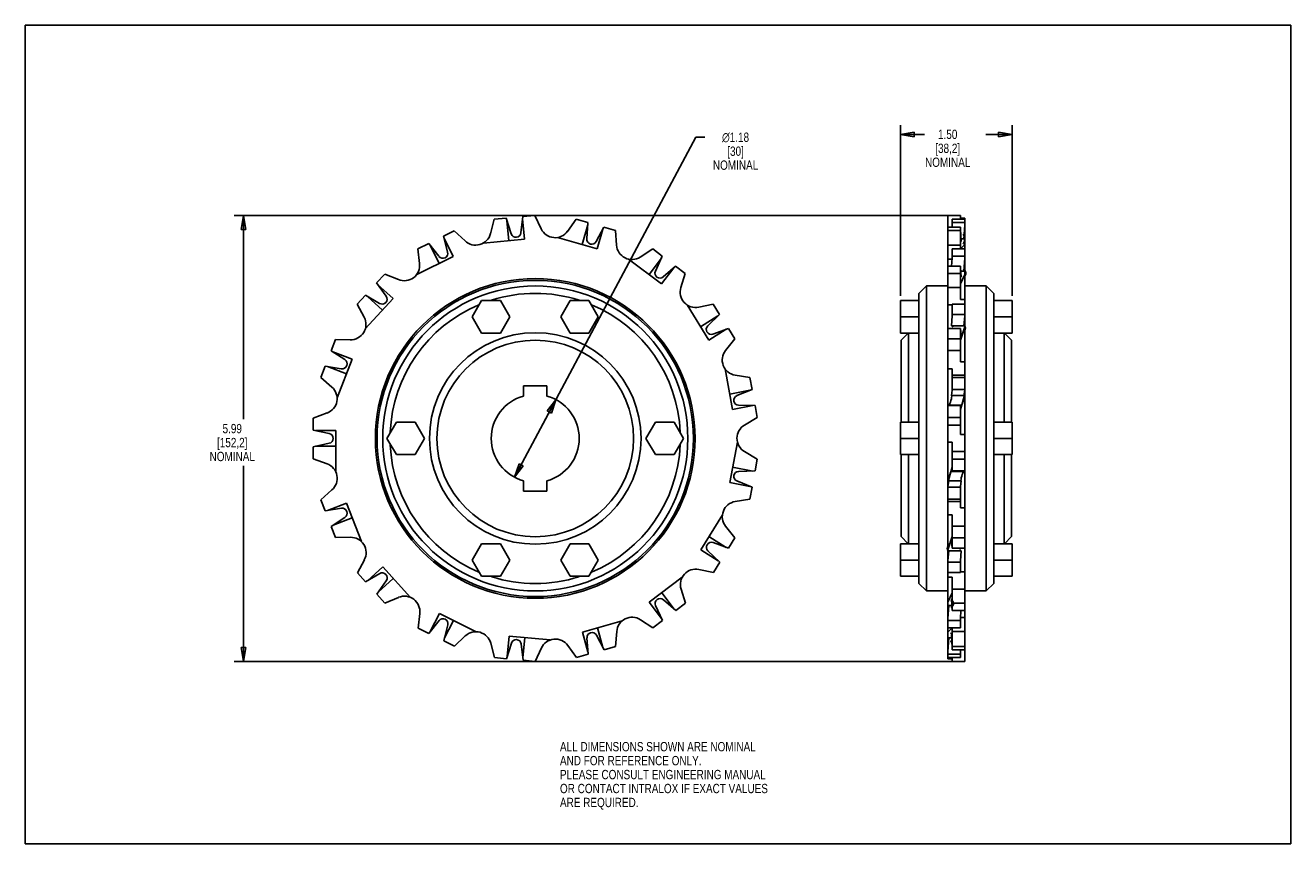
# Model space of a CAD drawing. Header units: inches. Extents: x 0 to 17, y 0 to 11.
import ezdxf

# ---------------------------------------------------------------- set-up
doc = ezdxf.new("R2010")
doc.units = ezdxf.units.IN
doc.header["$LTSCALE"] = 0.935
doc.header["$MEASUREMENT"] = 0
doc.layers.get('0').update_dxf_attribs({"linetype": 'CONTINUOUS'})
doc.layers.add('ALL_FEATURES', color=7, linetype='CONTINUOUS')
doc.styles.get("Standard").update_dxf_attribs({"font": 'txt', "width": 0.8})
doc.styles.add('TEXTSTYLE_1', font='gdt', dxfattribs={"width": 0.8})
doc.dimstyles.new('DIMSTYLE_1', dxfattribs={"dimtxt": 0.125, "dimasz": 0.1875, "dimexe": 0.18, "dimexo": 0.0625, "dimgap": 0.09, "dimtad": 0, "dimtih": 1, "dimtoh": 1, "dimzin": 4, "dimdsep": 46, "dimtxsty": 'STANDARD', "dimblk": 'CLOSED', "dimblk1": 'CLOSED', "dimblk2": 'CLOSED', "dimcen": 0.09, "dimadec": 0, "dimazin": 0, "dimtp": 0.01, "dimtm": 0.01, "dimtfac": 1, "dimtofl": 0, "dimtmove": 0, "dimatfit": 3, "dimldrblk": 'CLOSED', "dimfxl": 1, "dimtolj": 1, "dimtzin": 4, "dimarcsym": 0})
doc.dimstyles.new('DIMSTYLE_2', dxfattribs={"dimtxt": 0.125, "dimasz": 0.1875, "dimexe": 0.18, "dimexo": 0.0625, "dimgap": 0.09, "dimtad": 0, "dimtih": 1, "dimtoh": 1, "dimzin": 4, "dimdsep": 46, "dimtxsty": 'STANDARD', "dimblk": 'CLOSED', "dimblk1": 'CLOSED', "dimblk2": 'CLOSED', "dimcen": 0.09, "dimadec": 0, "dimazin": 0, "dimtp": 0.01, "dimtm": 0.01, "dimtfac": 1, "dimtofl": 0, "dimtmove": 0, "dimatfit": 3, "dimldrblk": 'CLOSED', "dimfxl": 1, "dimtolj": 1, "dimtzin": 4, "dimarcsym": 0})

# ---------------------------------------------------------------- blocks, each defined once
blk = doc.blocks.new('_CLOSED')
at = {"color": 0, "linetype": 'BYBLOCK'}
for p, q in [((0, 0), (-1, 0.167)), ((-1, 0.167), (-1, -0.167)), ((-1, -0.167), (0, 0)), ((-1, 0), (0, 0))]:
    blk.add_line(p, q, dxfattribs=at)
blk = doc.blocks.new('*D0')
at = {"color": 3, "linetype": 'CONTINUOUS'}
for p, q in [((6.851, 5.447), (9.009, 9.496)), ((9.009, 9.496), (9.13, 9.496)), ((7.129, 5.968), (6.851, 5.447)), ((6.573, 4.926), (6.851, 5.447))]:
    blk.add_line(p, q, dxfattribs=at)
at = {"color": 3, "linetype": 'CONTINUOUS', "xscale": 0.1875, "yscale": 0.1875, "zscale": 0.1875}
for p, rotation in [((7.129, 5.968), 61.9383308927), ((6.573, 4.926), 241.9383308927)]:
    blk.add_blockref('_CLOSED', p, dxfattribs=dict(at, rotation=rotation))
at = {"color": 3, "linetype": 'CONTINUOUS', "insert": (9.542, 9.558), "char_height": 0.125, "width": 0.7, "attachment_point": 2, "line_spacing_factor": 0.9, "style": 'TEXTSTYLE_1'}
blk.add_mtext('{\\Fgdt;n}\\Ftxt;1.18\\P[30]\\PNOMINAL', dxfattribs=at)
blk = doc.blocks.new('*D1')
at = {"color": 3, "linetype": 'CONTINUOUS'}
for p, q in [((11.756, 7.363), (11.756, 9.659)), ((11.756, 9.534), (12.079, 9.534)), ((13.26, 9.534), (12.904, 9.534)), ((13.26, 7.363), (13.26, 9.659))]:
    blk.add_line(p, q, dxfattribs=at)
at = {"color": 3, "linetype": 'CONTINUOUS', "xscale": 0.1875, "yscale": 0.1875, "zscale": 0.1875, "rotation": 180}
blk.add_blockref('_CLOSED', (11.756, 9.534), dxfattribs=at)
at = {"color": 3, "linetype": 'CONTINUOUS', "xscale": 0.1875, "yscale": 0.1875, "zscale": 0.1875}
blk.add_blockref('_CLOSED', (13.26, 9.534), dxfattribs=at)
at = {"color": 3, "linetype": 'CONTINUOUS', "insert": (12.392, 9.597), "char_height": 0.125, "width": 0.7, "attachment_point": 2, "line_spacing_factor": 0.9}
blk.add_mtext('1.50\\P[38,2]\\PNOMINAL', dxfattribs=at)
blk = doc.blocks.new('*D2')
at = {"color": 3, "linetype": 'CONTINUOUS'}
for p, q in [((12.501, 8.444), (2.805, 8.444)), ((2.93, 8.444), (2.93, 5.704)), ((2.93, 2.451), (2.93, 5.079)), ((12.557, 2.451), (2.805, 2.451))]:
    blk.add_line(p, q, dxfattribs=at)
at = {"color": 3, "linetype": 'CONTINUOUS', "xscale": 0.1875, "yscale": 0.1875, "zscale": 0.1875}
for p, rotation in [((2.93, 8.444), 90), ((2.93, 2.451), 270)]:
    blk.add_blockref('_CLOSED', p, dxfattribs=dict(at, rotation=rotation))
at = {"color": 3, "linetype": 'CONTINUOUS', "insert": (2.78, 5.642), "char_height": 0.125, "width": 0.7, "attachment_point": 2, "line_spacing_factor": 0.9}
blk.add_mtext('5.99\\P[152,2]\\PNOMINAL', dxfattribs=at)

msp = doc.modelspace()

# ---------------------------------------------------------------- linework, layer by layer
at = {"color": 7, "linetype": 'CONTINUOUS'}
for p, q in [((0, 0), (0, 11)), ((0, 11), (17, 11)), ((17, 0), (17, 11)), ((6.301, 8.393), (6.251, 8.199)), ((6.301, 8.393), (6.462, 8.408)), ((6.528, 8.197), (6.462, 8.408)), ((6.471, 8.378), (6.497, 8.105)), ((6.684, 8.429), (6.658, 8.209)), ((6.68, 8.398), (6.706, 8.124)), ((6.845, 8.444), (6.684, 8.429)), ((6.845, 8.444), (6.931, 8.263)), ((7.402, 8.392), (7.285, 8.23)), ((7.402, 8.392), (7.558, 8.348)), ((7.543, 8.128), (7.558, 8.348)), ((12.396, 2.486), (12.396, 8.444)), ((12.564, 8.444), (12.396, 8.444)), ((12.452, 8.392), (12.452, 8.317)), ((12.62, 8.392), (12.452, 8.392)), ((12.62, 8.348), (12.452, 8.348)), ((12.564, 8.392), (12.564, 8.444)), ((12.62, 8.408), (12.564, 8.408)), ((12.62, 5.01), (12.62, 8.408)), ((5.763, 8.239), (5.618, 8.167)), ((5.618, 8.167), (5.673, 7.953)), ((5.763, 8.239), (5.908, 8.102)), ((7.556, 8.317), (7.481, 8.053)), ((7.772, 8.287), (7.669, 8.092)), ((7.758, 8.26), (7.683, 7.996)), ((7.928, 8.243), (7.772, 8.287)), ((7.928, 8.243), (7.942, 8.044)), ((12.564, 8.287), (12.396, 8.287)), ((12.564, 8.243), (12.396, 8.243)), ((12.45, 8.287), (12.452, 8.317)), ((12.564, 7.994), (12.564, 8.287)), ((12.564, 8.26), (12.574, 8.092)), ((12.609, 8.128), (12.62, 8.317)), ((5.274, 7.995), (5.419, 8.067)), ((5.274, 7.995), (5.297, 7.797)), ((5.556, 7.895), (5.419, 8.067)), ((5.438, 8.043), (5.561, 7.797)), ((5.626, 8.137), (5.749, 7.891)), ((6.154, 8.073), (6.706, 8.124)), ((7.15, 8.147), (7.683, 7.996)), ((8.429, 7.994), (8.262, 7.885)), ((8.429, 7.994), (8.558, 7.897)), ((12.564, 8.044), (12.396, 8.044)), ((12.452, 7.994), (12.452, 7.869)), ((12.62, 7.994), (12.452, 7.994)), ((12.62, 8.053), (12.564, 7.996)), ((12.609, 8.128), (12.572, 8.128)), ((5.253, 7.644), (5.749, 7.891)), ((8.105, 7.857), (8.548, 7.523)), ((8.545, 7.869), (8.38, 7.649)), ((8.465, 7.697), (8.558, 7.897)), ((12.396, 7.857), (12.451, 7.857)), ((12.445, 7.763), (12.452, 7.869)), ((12.62, 7.897), (12.452, 7.897)), ((12.609, 7.697), (12.62, 7.869)), ((4.828, 7.657), (4.719, 7.538)), ((4.828, 7.657), (5.013, 7.582)), ((8.713, 7.742), (8.548, 7.523)), ((8.736, 7.763), (8.57, 7.618)), ((8.865, 7.665), (8.736, 7.763)), ((8.865, 7.665), (8.807, 7.474)), ((12.564, 7.763), (12.396, 7.763)), ((12.564, 7.665), (12.396, 7.665)), ((12.564, 7.316), (12.564, 7.763)), ((12.564, 7.742), (12.574, 7.618)), ((12.609, 7.697), (12.568, 7.697)), ((4.719, 7.538), (4.848, 7.359)), ((4.737, 7.513), (4.94, 7.328)), ((12.106, 7.497), (12.006, 7.397)), ((12.106, 3.397), (12.106, 7.497)), ((12.62, 7.649), (12.564, 7.523)), ((12.91, 7.497), (12.91, 3.397)), ((12.91, 7.497), (13.01, 7.397)), ((4.46, 7.253), (4.569, 7.373)), ((4.567, 6.918), (4.94, 7.328)), ((4.759, 7.262), (4.569, 7.373)), ((4.595, 7.357), (4.799, 7.173)), ((12.006, 7.301), (12.006, 7.397)), ((12.564, 7.474), (12.396, 7.474)), ((12.564, 7.316), (12.62, 7.316)), ((13.01, 7.397), (13.01, 7.301)), ((4.46, 7.253), (4.553, 7.077)), ((6.129, 7.301), (6.003, 7.082)), ((6.382, 7.301), (6.129, 7.301)), ((6.508, 7.082), (6.382, 7.301)), ((7.32, 7.301), (7.194, 7.082)), ((7.572, 7.301), (7.32, 7.301)), ((7.698, 7.082), (7.572, 7.301)), ((8.891, 7.241), (9.183, 6.77)), ((9.243, 7.252), (9.047, 7.211)), ((9.243, 7.252), (9.328, 7.114)), ((11.756, 6.864), (11.756, 7.301)), ((12.006, 5.532), (12.006, 7.242)), ((12.396, 7.241), (12.452, 7.241)), ((12.452, 7.252), (12.452, 7.093)), ((12.62, 7.252), (12.452, 7.252)), ((13.01, 7.242), (13.01, 5.532)), ((13.26, 6.864), (13.26, 7.301)), ((6.003, 7.082), (6.129, 6.864)), ((6.382, 6.864), (6.508, 7.082)), ((7.194, 7.082), (7.32, 6.864)), ((7.572, 6.864), (7.698, 7.082)), ((9.306, 7.093), (9.072, 6.948)), ((9.169, 6.962), (9.328, 7.114)), ((12.441, 6.962), (12.452, 7.093)), ((12.62, 7.114), (12.452, 7.114)), ((12.609, 6.962), (12.62, 7.093)), ((6.129, 6.864), (6.382, 6.864)), ((7.32, 6.864), (7.572, 6.864)), ((9.416, 6.914), (9.183, 6.77)), ((9.445, 6.925), (9.238, 6.85)), ((9.531, 6.788), (9.445, 6.925)), ((11.862, 6.864), (11.766, 6.768)), ((11.866, 5.666), (11.866, 6.864)), ((12.564, 6.925), (12.396, 6.925)), ((12.609, 6.962), (12.441, 6.962)), ((12.62, 6.948), (12.564, 6.77)), ((12.564, 6.477), (12.564, 6.925)), ((12.564, 6.914), (12.574, 6.85)), ((13.15, 6.864), (13.15, 5.666)), ((13.154, 6.864), (13.25, 6.768)), ((4.166, 6.777), (4.107, 6.626)), ((4.166, 6.777), (4.366, 6.773)), ((9.531, 6.788), (9.407, 6.63)), ((11.766, 5.666), (11.766, 6.768)), ((12.564, 6.788), (12.396, 6.788)), ((12.564, 6.63), (12.396, 6.63)), ((13.25, 6.768), (13.25, 5.666)), ((4.107, 6.626), (4.292, 6.506)), ((4.133, 6.609), (4.39, 6.511)), ((4.19, 5.993), (4.39, 6.511)), ((12.564, 6.477), (12.62, 6.477)), ((3.969, 6.268), (4.027, 6.419)), ((4.027, 6.419), (4.245, 6.384)), ((4.058, 6.414), (4.314, 6.315)), ((9.401, 6.383), (9.503, 5.838)), ((9.733, 6.266), (9.536, 6.298)), ((12.396, 6.383), (12.452, 6.383)), ((12.452, 6.095), (12.452, 6.383)), ((12.62, 6.298), (12.452, 6.298)), ((3.969, 6.268), (4.119, 6.136)), ((6.693, 6.154), (6.693, 6.016)), ((7.008, 6.154), (6.693, 6.154)), ((7.008, 6.016), (7.008, 6.154)), ((9.733, 6.266), (9.763, 6.107)), ((12.62, 6.266), (12.452, 6.266)), ((9.734, 6.095), (9.464, 6.044)), ((9.559, 6.022), (9.763, 6.107)), ((12.441, 6.022), (12.452, 6.095)), ((12.609, 6.022), (12.441, 6.022)), ((12.62, 6.107), (12.452, 6.107)), ((12.62, 6.044), (12.564, 5.838)), ((12.609, 6.022), (12.62, 6.095)), ((9.773, 5.888), (9.503, 5.838)), ((9.804, 5.888), (9.583, 5.893)), ((9.834, 5.729), (9.804, 5.888)), ((12.396, 5.888), (12.406, 5.893)), ((12.564, 5.888), (12.396, 5.888)), ((12.574, 5.893), (12.406, 5.893)), ((12.564, 5.888), (12.574, 5.893)), ((12.564, 5.499), (12.564, 5.888)), ((4.985, 5.666), (4.858, 5.447)), ((5.237, 5.666), (4.985, 5.666)), ((5.363, 5.447), (5.237, 5.666)), ((8.465, 5.666), (8.338, 5.447)), ((8.717, 5.666), (8.465, 5.666)), ((8.843, 5.447), (8.717, 5.666)), ((9.834, 5.729), (9.662, 5.627)), ((11.756, 5.229), (11.756, 5.666)), ((12.564, 5.729), (12.396, 5.729)), ((12.564, 5.627), (12.396, 5.627)), ((13.26, 5.229), (13.26, 5.666)), ((3.867, 5.559), (4.083, 5.513)), ((3.897, 5.552), (4.172, 5.552)), ((4.172, 4.998), (4.172, 5.552)), ((4.858, 5.447), (4.985, 5.229)), ((5.237, 5.229), (5.363, 5.447)), ((8.338, 5.447), (8.465, 5.229)), ((8.717, 5.229), (8.843, 5.447)), ((12.564, 5.499), (12.62, 5.499)), ((3.867, 5.336), (4.083, 5.382)), ((3.867, 5.174), (3.867, 5.336)), ((3.897, 5.342), (4.172, 5.342)), ((9.567, 5.398), (9.465, 4.853)), ((9.834, 5.169), (9.662, 5.271)), ((12.006, 3.653), (12.006, 5.363)), ((12.396, 5.398), (12.452, 5.398)), ((12.452, 5.009), (12.452, 5.398)), ((12.62, 5.271), (12.452, 5.271)), ((13.01, 5.363), (13.01, 3.653)), ((3.867, 5.174), (4.055, 5.106)), ((4.985, 5.229), (5.237, 5.229)), ((8.465, 5.229), (8.717, 5.229)), ((9.834, 5.169), (9.804, 5.01)), ((11.766, 4.127), (11.766, 5.229)), ((11.866, 4.031), (11.866, 5.229)), ((12.62, 5.169), (12.452, 5.169)), ((13.15, 5.229), (13.15, 4.031)), ((13.25, 5.229), (13.25, 4.127)), ((9.774, 5.009), (9.503, 5.06)), ((9.584, 5.004), (9.804, 5.01)), ((12.396, 4.853), (12.452, 5.06)), ((12.441, 5.004), (12.452, 5.009)), ((12.609, 5.004), (12.441, 5.004)), ((12.62, 5.01), (12.452, 5.01)), ((12.609, 5.004), (12.62, 5.009)), ((12.62, 2.451), (12.62, 5.009)), ((6.693, 4.878), (6.693, 4.74)), ((7.008, 4.74), (7.008, 4.878)), ((9.735, 4.803), (9.465, 4.853)), ((9.764, 4.791), (9.56, 4.876)), ((9.734, 4.632), (9.764, 4.791)), ((12.396, 4.803), (12.406, 4.876)), ((12.564, 4.791), (12.396, 4.791)), ((12.574, 4.876), (12.406, 4.876)), ((12.564, 4.803), (12.574, 4.876)), ((12.564, 4.515), (12.564, 4.803)), ((3.97, 4.624), (4.12, 4.756)), ((3.97, 4.624), (4.028, 4.473)), ((6.693, 4.74), (7.008, 4.74)), ((9.734, 4.632), (9.537, 4.599)), ((12.564, 4.632), (12.396, 4.632)), ((12.564, 4.599), (12.396, 4.599)), ((4.028, 4.473), (4.246, 4.508)), ((4.059, 4.478), (4.315, 4.577)), ((4.515, 4.06), (4.315, 4.577)), ((9.365, 4.42), (9.074, 3.949)), ((12.396, 4.42), (12.452, 4.42)), ((12.452, 3.972), (12.452, 4.42)), ((12.564, 4.515), (12.62, 4.515)), ((4.109, 4.265), (4.293, 4.386)), ((4.167, 4.115), (4.109, 4.265)), ((4.135, 4.282), (4.391, 4.382)), ((9.532, 4.11), (9.408, 4.267)), ((12.62, 4.267), (12.452, 4.267)), ((4.167, 4.115), (4.367, 4.119)), ((9.418, 3.983), (9.184, 4.127)), ((9.532, 4.11), (9.447, 3.972)), ((11.862, 4.031), (11.766, 4.127)), ((12.396, 3.949), (12.452, 4.127)), ((12.62, 4.11), (12.452, 4.11)), ((13.154, 4.031), (13.25, 4.127)), ((6.129, 4.031), (6.003, 3.812)), ((6.382, 4.031), (6.129, 4.031)), ((6.508, 3.812), (6.382, 4.031)), ((7.32, 4.031), (7.194, 3.812)), ((7.572, 4.031), (7.32, 4.031)), ((7.698, 3.812), (7.572, 4.031)), ((9.307, 3.804), (9.074, 3.949)), ((9.33, 3.783), (9.17, 3.935)), ((9.239, 4.047), (9.447, 3.972)), ((11.756, 3.594), (11.756, 4.031)), ((12.396, 3.804), (12.406, 3.935)), ((12.574, 3.935), (12.406, 3.935)), ((12.441, 4.047), (12.452, 3.983)), ((12.62, 3.972), (12.452, 3.972)), ((12.564, 3.804), (12.574, 3.935)), ((13.26, 3.594), (13.26, 4.031)), ((4.462, 3.639), (4.555, 3.816)), ((6.003, 3.812), (6.129, 3.594)), ((6.382, 3.594), (6.508, 3.812)), ((7.194, 3.812), (7.32, 3.594)), ((7.572, 3.594), (7.698, 3.812)), ((9.245, 3.645), (9.33, 3.783)), ((12.564, 3.783), (12.396, 3.783)), ((12.564, 3.645), (12.564, 3.804)), ((4.462, 3.639), (4.571, 3.519)), ((4.571, 3.519), (4.761, 3.631)), ((4.598, 3.535), (4.801, 3.72)), ((5.174, 3.31), (4.801, 3.72)), ((6.129, 3.594), (6.382, 3.594)), ((7.32, 3.594), (7.572, 3.594)), ((8.824, 3.581), (8.382, 3.247)), ((9.245, 3.645), (9.049, 3.686)), ((12.006, 3.497), (12.006, 3.594)), ((12.564, 3.645), (12.396, 3.645)), ((12.396, 3.581), (12.452, 3.581)), ((12.452, 3.134), (12.452, 3.581)), ((12.564, 3.656), (12.62, 3.656)), ((13.01, 3.594), (13.01, 3.497)), ((4.721, 3.354), (4.85, 3.534)), ((4.739, 3.38), (4.942, 3.565)), ((8.868, 3.231), (8.809, 3.423)), ((12.106, 3.397), (12.006, 3.497)), ((12.62, 3.423), (12.452, 3.423)), ((12.91, 3.397), (13.01, 3.497)), ((4.83, 3.235), (4.721, 3.354)), ((4.83, 3.235), (5.015, 3.311)), ((8.548, 3.028), (8.382, 3.247)), ((8.715, 3.154), (8.55, 3.373)), ((8.572, 3.279), (8.739, 3.134)), ((8.868, 3.231), (8.739, 3.134)), ((12.396, 3.247), (12.452, 3.373)), ((12.441, 3.279), (12.452, 3.154)), ((12.62, 3.231), (12.452, 3.231)), ((5.277, 2.898), (5.299, 3.096)), ((5.441, 2.85), (5.563, 3.096)), ((6.059, 2.849), (5.563, 3.096)), ((8.561, 3), (8.467, 3.2)), ((12.396, 3.028), (12.406, 3.2)), ((12.448, 3.2), (12.406, 3.2)), ((12.62, 3.134), (12.452, 3.134)), ((12.564, 3.028), (12.57, 3.134)), ((5.277, 2.898), (5.421, 2.826)), ((5.421, 2.826), (5.559, 2.999)), ((5.621, 2.726), (5.676, 2.94)), ((5.629, 2.756), (5.751, 3.002)), ((8.017, 2.994), (7.484, 2.842)), ((7.761, 2.635), (7.686, 2.9)), ((8.432, 2.902), (8.264, 3.011)), ((8.432, 2.902), (8.561, 3)), ((12.564, 3), (12.396, 3)), ((12.564, 2.902), (12.396, 2.902)), ((12.396, 2.842), (12.452, 2.9)), ((12.452, 2.608), (12.452, 2.902)), ((12.564, 2.902), (12.564, 3.028)), ((12.565, 3.039), (12.62, 3.039)), ((5.766, 2.654), (5.621, 2.726)), ((5.766, 2.654), (5.911, 2.792)), ((6.474, 2.516), (6.5, 2.789)), ((7.052, 2.738), (6.5, 2.789)), ((6.684, 2.497), (6.709, 2.77)), ((7.559, 2.578), (7.484, 2.842)), ((7.561, 2.547), (7.546, 2.767)), ((7.775, 2.608), (7.672, 2.803)), ((7.931, 2.652), (7.945, 2.852)), ((12.396, 2.578), (12.406, 2.767)), ((12.444, 2.767), (12.406, 2.767)), ((12.441, 2.803), (12.452, 2.635)), ((12.62, 2.852), (12.452, 2.852)), ((6.304, 2.501), (6.253, 2.695)), ((6.465, 2.486), (6.531, 2.697)), ((6.687, 2.466), (6.661, 2.685)), ((6.848, 2.451), (6.933, 2.632)), ((7.406, 2.503), (7.288, 2.665)), ((7.931, 2.652), (7.775, 2.608)), ((12.62, 2.652), (12.452, 2.652)), ((12.62, 2.608), (12.452, 2.608)), ((12.564, 2.578), (12.566, 2.608)), ((12.564, 2.503), (12.564, 2.578)), ((6.304, 2.501), (6.465, 2.486)), ((6.848, 2.451), (6.687, 2.466)), ((7.406, 2.503), (7.561, 2.547)), ((12.564, 2.547), (12.396, 2.547)), ((12.564, 2.503), (12.396, 2.503)), ((12.452, 2.486), (12.396, 2.486)), ((12.452, 2.451), (12.452, 2.503)), ((12.62, 2.451), (12.452, 2.451)), ((0, 0), (17, 0))]:
    msp.add_line(p, q, dxfattribs=at)
for radius in [2.148, 2.125, 2.05, 1.421, 1.321]:
    msp.add_circle((6.851, 5.447), radius, dxfattribs=at)
for centre, radius, start, end in [((6.05, 8.252), 0.207, 226.52, 345.34), ((6.592, 8.217), 0.067, 197.34, 353.34), ((7.118, 8.352), 0.207, 205.34, 324.16), ((7.61, 8.124), 0.067, 176.16, 332.16), ((8.149, 8.059), 0.207, 184.16, 302.98), ((5.609, 7.936), 0.067, 218.52, 14.52), ((5.091, 7.773), 0.207, 247.7, 6.52), ((8.526, 7.668), 0.067, 154.98, 310.98), ((4.793, 7.32), 0.067, 239.7, 35.7), ((6.851, 5.447), 1.95, 72.3982, 107.6018), ((9.005, 7.414), 0.207, 162.98, 281.8), ((6.851, 5.447), 1.95, 112.8272, 177.5056), ((6.851, 5.447), 1.95, 2.4944, 67.1728), ((4.37, 6.98), 0.207, 268.88, 27.7), ((9.215, 6.913), 0.067, 133.8, 289.8), ((9.57, 6.502), 0.207, 141.8, 260.62), ((4.256, 6.45), 0.067, 260.88, 56.88), ((3.983, 5.98), 0.207, 349.8627, 48.88), ((6.851, 5.447), 0.591, 105.4694, 254.5306), ((6.851, 5.447), 0.591, 285.4694, 74.5306), ((9.585, 5.96), 0.067, 112.62, 268.62), ((3.984, 5.983), 0.207, 290, 349.0173), ((9.767, 5.449), 0.207, 120.62, 239.44), ((4.069, 5.447), 0.067, 282, 78), ((6.851, 5.447), 1.95, 182.4944, 247.1728), ((6.851, 5.447), 1.95, 292.8272, 357.5056), ((3.984, 4.911), 0.207, 311.18, 70), ((9.585, 4.937), 0.067, 91.44, 247.44), ((9.571, 4.395), 0.207, 99.44, 218.26), ((4.257, 4.442), 0.067, 303.18, 99.18), ((4.371, 3.912), 0.207, 332.36, 91.18), ((9.217, 3.984), 0.067, 70.26, 226.26), ((4.795, 3.573), 0.067, 324.36, 120.36), ((6.851, 5.447), 1.95, 252.3982, 287.6018), ((9.007, 3.483), 0.207, 78.26, 197.08), ((5.094, 3.12), 0.207, 353.54, 112.36), ((8.528, 3.228), 0.067, 49.08, 205.08), ((5.611, 2.957), 0.067, 345.54, 141.54), ((8.152, 2.837), 0.207, 57.08, 175.9), ((6.053, 2.642), 0.207, 14.72, 133.54), ((6.595, 2.677), 0.067, 6.72, 162.72), ((7.121, 2.543), 0.207, 35.9, 154.72), ((7.613, 2.772), 0.067, 27.9, 183.9)]:
    msp.add_arc(centre, radius, start, end, dxfattribs=at)
for centre, major_axis, ratio, start_param, end_param in [((12.592, 8.124), (0, -0.0645), 0.39665, 1.29423, 2.932153), ((12.592, 8.124), (0, -0.0645), 0.39665, 0.20944, 1.29423), ((12.592, 7.668), (0, -0.0535), 0.82475, 0.924509, 2.932153), ((12.592, 7.668), (0, -0.0535), 0.82475, 0.20944, 0.924509), ((12.424, 6.913), (0.0179, 0.0569), 0.591591, -0.839743, -0.20944), ((12.592, 6.913), (-0.0179, -0.0569), 0.591591, 0.20944, 0.554948), ((12.592, 6.913), (-0.0179, -0.0569), 0.591591, 0.554948, 2.932153), ((12.424, 5.96), (0.0179, 0.0659), 0.180964, -2.932153, -0.20944), ((12.592, 5.96), (-0.0179, -0.0659), 0.180964, 0.20944, 2.932153)]:
    msp.add_ellipse(centre, major_axis=major_axis, ratio=ratio, start_param=start_param, end_param=end_param, dxfattribs=at)
at = {"color": 7, "linetype": 'CONTINUOUS', "extrusion": (0, 0, -1)}
for centre, major_axis, ratio, start_param, end_param in [((12.424, 4.937), (0.0179, 0.0659), 0.179921, -2.932153, -0.20944), ((12.592, 4.937), (-0.0179, -0.0659), 0.179921, 0.20944, 2.932153), ((12.424, 3.984), (0.0179, 0.057), 0.590243, -2.932153, -0.553906), ((12.424, 3.984), (0.0179, 0.057), 0.590243, -0.553906, -0.20944), ((12.592, 3.984), (-0.0179, -0.057), 0.590243, 0.20944, 0.844441), ((12.424, 3.228), (0, -0.0535), 0.82636, -2.932153, -0.923463), ((12.424, 3.228), (0, -0.0535), 0.82636, -0.923463, -0.20944), ((12.424, 2.772), (0, -0.0644), 0.397518, -2.932153, -1.293181), ((12.424, 2.772), (0, -0.0644), 0.397518, -1.293181, -0.20944)]:
    msp.add_ellipse(centre, major_axis=major_axis, ratio=ratio, start_param=start_param, end_param=end_param, dxfattribs=at)
at = {"layer": 'ALL_FEATURES', "color": 7, "linetype": 'CONTINUOUS'}
for p, q in [((12.396, 7.497), (12.106, 7.497)), ((12.62, 7.497), (12.91, 7.497)), ((12.006, 7.301), (11.756, 7.301)), ((12.006, 7.242), (12.006, 7.301)), ((13.01, 7.242), (13.01, 7.301)), ((13.26, 7.301), (13.01, 7.301)), ((12.006, 7.082), (11.756, 7.082)), ((13.26, 7.082), (13.01, 7.082)), ((12.006, 6.864), (11.756, 6.864)), ((13.26, 6.864), (13.01, 6.864)), ((3.867, 5.72), (4.055, 5.789)), ((3.867, 5.72), (3.867, 5.559)), ((12.006, 5.666), (11.756, 5.666)), ((13.26, 5.666), (13.01, 5.666)), ((12.006, 5.447), (11.756, 5.447)), ((12.006, 5.363), (12.006, 5.532)), ((13.01, 5.363), (13.01, 5.532)), ((13.26, 5.447), (13.01, 5.447)), ((12.006, 5.229), (11.756, 5.229)), ((13.26, 5.229), (13.01, 5.229)), ((12.006, 4.031), (11.756, 4.031)), ((13.26, 4.031), (13.01, 4.031)), ((12.006, 3.812), (11.756, 3.812)), ((13.26, 3.812), (13.01, 3.812)), ((12.006, 3.594), (11.756, 3.594)), ((12.006, 3.594), (12.006, 3.653)), ((13.01, 3.594), (13.01, 3.653)), ((13.26, 3.594), (13.01, 3.594)), ((12.396, 3.397), (12.106, 3.397)), ((12.62, 3.397), (12.91, 3.397))]:
    msp.add_line(p, q, dxfattribs=at)

# ---------------------------------------------------------------- texts
at = {"color": 3, "linetype": 'CONTINUOUS', "insert": (7.183, 1.367), "char_height": 0.125, "width": 3.5, "attachment_point": 1, "line_spacing_factor": 0.9}
msp.add_mtext('ALL DIMENSIONS SHOWN ARE NOMINAL\\PAND FOR REFERENCE ONLY.\\PPLEASE CONSULT ENGINEERING MANUAL\\POR CONTACT INTRALOX IF EXACT VALUES\\PARE REQUIRED. ', dxfattribs=at)

# ---------------------------------------------------------------- dimensions: what is measured, and where the dimension line sits
at = {"color": 3, "linetype": 'CONTINUOUS'}
dim = msp.add_diameter_dim_2p(p1=(7.129, 5.968), p2=(6.573, 4.926), text='<>\\PNOMINAL', dimstyle='DIMSTYLE_1', dxfattribs=at)
dim.commit()
dim.dimension.update_dxf_attribs({"geometry": '*D0', "text_midpoint": (9.309, 9.308), "dimtype": 163})
dim = msp.add_linear_dim(base=(13.26, 9.534), p1=(11.756, 7.363), p2=(13.26, 7.363), text='<>\\PNOMINAL', dimstyle='DIMSTYLE_2', dxfattribs=at)
dim.commit()
dim.dimension.update_dxf_attribs({"geometry": '*D1', "text_midpoint": (12.267, 9.347), "dimtype": 160})
dim = msp.add_linear_dim(base=(2.93, 2.451), p1=(12.501, 8.444), p2=(12.557, 2.451), angle=270, text='<>\\PNOMINAL', dimstyle='DIMSTYLE_2', dxfattribs=at)
dim.commit()
dim.dimension.update_dxf_attribs({"geometry": '*D2', "text_midpoint": (2.73, 5.392), "dimtype": 160})

doc.saveas('drawing.dxf')
